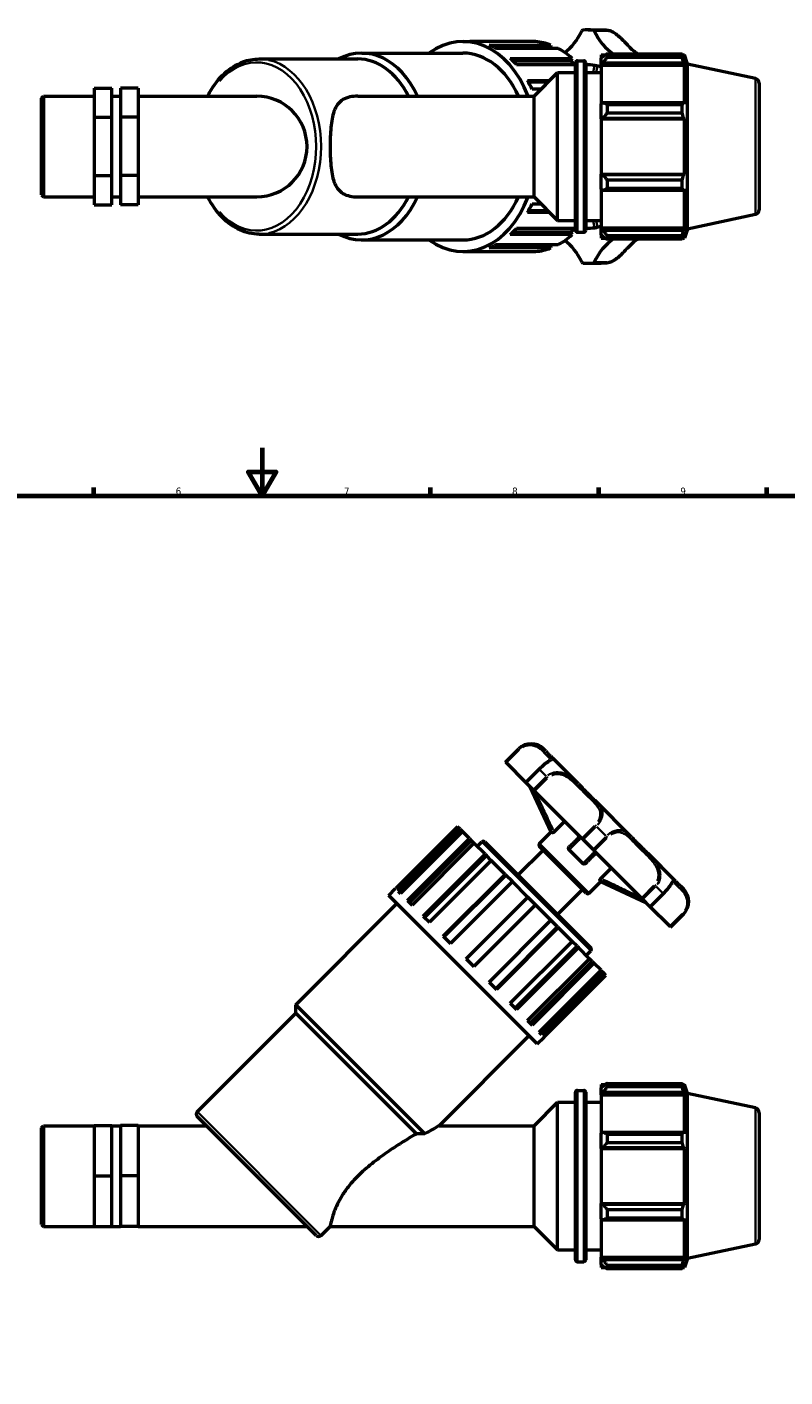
# Model space of a CAD drawing. Header units: millimetres. Extents: x 0 to 1075, y -415 to 829.
# Tile 6 of 10: x 323 to 638, y 207 to 769. Entities that reach past the tile are written whole.
import ezdxf

# ---------------------------------------------------------------- set-up
doc = ezdxf.new("R2010")
doc.units = ezdxf.units.MM
for name, color, linetype, lineweight in [('Border (ANSI)', 7, 'Continuous', 70), ('Visible (ANSI)', 7, 'Continuous', 50), ('Visible Narrow (ANSI)', 7, 'Continuous', 35)]:
    doc.layers.add(name, color=color, linetype=linetype, lineweight=lineweight)
doc.styles.add('Note Text (ANSI)', font='tahoma.ttf')

# ---------------------------------------------------------------- blocks, each defined once
blk = doc.blocks.new('Borders Default Border')
at = {"layer": 'Border (ANSI)'}
for p, q in [((350.42, 574), (350.42, 577.45)), ((490.58, 574), (490.58, 577.45)), ((560.67, 574), (560.67, 577.45)), ((630.75, 574), (630.75, 577.45))]:
    blk.add_line(p, q, dxfattribs=at)
at = {"layer": 'Border (ANSI)', "flags": 128}
for points in [[(420.5, 594), (420.5, 574), (414.73, 584), (426.27, 584), (420.5, 574)], [(20, 20), (20, 574), (821, 574), (821, 20), (20, 20)]]:
    blk.add_lwpolyline(points, dxfattribs=at)
at = {"layer": 'Border (ANSI)', "char_height": 3.05, "attachment_point": 7, "style": 'Note Text (ANSI)'}
for s, insert in [('6', (384.49, 574.34)), ('7', (454.6, 574.4)), ('8', (524.63, 574.33)), ('9', (594.7, 574.34))]:
    blk.add_mtext(s, dxfattribs=dict(at, insert=insert))

msp = doc.modelspace()

# ---------------------------------------------------------------- linework, layer by layer
at = {"layer": 'Visible (ANSI)'}
for p, q in [((556.232, 768.023), (561.731, 768.023)), ((504.145, 763.163), (507.008, 763.163)), ((534.381, 763.104), (508.607, 763.104)), ((515.033, 761.665), (540.807, 761.665)), ((540.52, 760.415), (517.798, 760.415)), ((543.847, 760.268), (518.073, 760.268)), ((540.807, 761.665), (540.52, 760.415)), ((419.249, 755.873), (460.329, 755.873)), ((462.047, 758.303), (504.145, 758.303)), ((523.871, 756.09), (549.645, 756.09)), ((549.099, 755.027), (524.974, 755.027)), ((551.006, 753.433), (526.457, 753.433)), ((549.645, 756.09), (549.099, 755.027)), ((551.006, 684.553), (551.006, 754.293)), ((551.806, 755.093), (554.478, 755.093)), ((555.278, 754.293), (555.278, 684.553)), ((561.751, 757.553), (561.751, 756.179)), ((561.751, 757.553), (563.497, 757.553)), ((562.571, 756.961), (561.751, 756.179)), ((561.751, 753.608), (561.751, 756.179)), ((561.751, 753.608), (562.571, 754.335)), ((561.751, 753.244), (561.751, 753.608)), ((561.751, 753.244), (561.751, 737.218)), ((561.751, 753.244), (596.405, 753.244)), ((562.571, 754.335), (596.005, 754.335)), ((564.211, 758.001), (564.211, 756.518)), ((564.211, 758.001), (595.472, 758.001)), ((595.472, 756.518), (564.211, 756.518)), ((595.472, 756.518), (595.472, 758.001)), ((595.704, 757.553), (596.405, 757.553)), ((596.405, 755.788), (596.005, 756.961)), ((596.005, 754.335), (596.405, 753.244)), ((597.631, 753.778), (596.405, 757.553)), ((596.405, 755.788), (596.405, 757.553)), ((596.405, 737.029), (596.405, 753.244)), ((597.631, 685.067), (597.631, 753.778)), ((625.947, 747.759), (597.631, 753.778)), ((533.736, 740.378), (543.531, 750.173)), ((543.531, 688.673), (543.531, 750.173)), ((543.531, 750.173), (551.006, 750.173)), ((555.278, 750.173), (561.751, 750.173)), ((350.531, 743.671), (357.865, 743.671)), ((350.531, 743.671), (350.531, 731.606)), ((357.865, 731.606), (357.865, 743.671)), ((368.865, 743.671), (361.531, 743.671)), ((361.531, 743.671), (361.531, 731.606)), ((368.865, 743.671), (368.865, 731.606)), ((531.058, 746.926), (540.285, 746.926)), ((539.513, 746.154), (531.489, 746.154)), ((536.628, 743.27), (532.936, 743.27)), ((627.531, 745.803), (627.531, 693.042)), ((328.531, 739.539), (329.369, 740.378)), ((328.531, 699.306), (328.531, 739.539)), ((329.369, 740.378), (329.369, 698.468)), ((329.369, 740.378), (350.531, 740.378)), ((357.865, 740.378), (361.531, 740.378)), ((368.865, 740.378), (418.231, 740.378)), ((460.409, 740.378), (533.736, 740.378)), ((533.736, 698.468), (533.736, 740.378)), ((562.571, 737.597), (561.751, 737.218)), ((561.751, 731.012), (561.751, 737.218)), ((596.005, 737.597), (562.571, 737.597)), ((564.211, 736.885), (564.211, 733.305)), ((564.211, 736.885), (595.472, 736.885)), ((595.472, 733.305), (595.472, 736.885)), ((596.405, 737.029), (596.005, 737.597)), ((350.531, 731.606), (357.865, 731.606)), ((350.531, 731.606), (350.531, 707.358)), ((357.865, 707.358), (357.865, 731.606)), ((368.865, 731.606), (361.531, 731.606)), ((361.531, 731.606), (361.531, 707.358)), ((368.865, 731.606), (368.865, 707.358)), ((561.751, 731.012), (562.571, 731.258)), ((561.751, 730.888), (561.751, 731.012)), ((561.751, 730.888), (561.751, 707.957)), ((561.751, 730.888), (596.405, 730.888)), ((562.571, 731.258), (596.005, 731.258)), ((595.472, 733.305), (564.211, 733.305)), ((596.005, 731.258), (596.405, 730.888)), ((596.405, 707.957), (596.405, 730.888)), ((350.531, 707.358), (357.865, 707.358)), ((350.531, 707.358), (350.531, 695.174)), ((357.865, 695.174), (357.865, 707.358)), ((368.865, 707.358), (361.531, 707.358)), ((361.531, 707.358), (361.531, 695.174)), ((368.865, 707.358), (368.865, 695.174)), ((561.751, 707.833), (561.751, 707.957)), ((561.751, 707.957), (596.405, 707.957)), ((561.751, 701.627), (561.751, 707.833)), ((562.571, 707.587), (561.751, 707.833)), ((596.005, 707.587), (562.571, 707.587)), ((564.211, 705.54), (564.211, 701.96)), ((564.211, 705.54), (595.472, 705.54)), ((595.472, 701.96), (595.472, 705.54)), ((596.405, 707.957), (596.005, 707.587)), ((328.531, 699.306), (329.369, 698.468)), ((329.369, 698.468), (350.531, 698.468)), ((357.865, 698.468), (361.531, 698.468)), ((368.865, 698.468), (418.231, 698.468)), ((460.409, 698.468), (533.736, 698.468)), ((533.736, 698.468), (543.531, 688.673)), ((561.751, 701.627), (562.571, 701.248)), ((561.751, 701.627), (561.751, 685.601)), ((562.571, 701.248), (596.005, 701.248)), ((595.472, 701.96), (564.211, 701.96)), ((596.005, 701.248), (596.405, 701.816)), ((596.405, 685.601), (596.405, 701.816)), ((350.531, 695.174), (357.865, 695.174)), ((368.865, 695.174), (361.531, 695.174)), ((540.285, 691.919), (531.058, 691.919)), ((539.513, 692.691), (531.489, 692.691)), ((532.936, 695.576), (536.628, 695.576)), ((543.531, 688.673), (551.006, 688.673)), ((555.278, 688.673), (561.751, 688.673)), ((625.947, 691.086), (597.631, 685.067)), ((419.249, 682.973), (460.329, 682.973)), ((462.047, 680.543), (504.145, 680.543)), ((549.645, 682.755), (523.871, 682.755)), ((549.099, 683.818), (524.974, 683.818)), ((526.457, 685.412), (551.006, 685.412)), ((549.099, 683.818), (549.645, 682.755)), ((551.806, 683.753), (554.478, 683.753)), ((561.751, 685.237), (561.751, 685.601)), ((561.751, 685.601), (596.405, 685.601)), ((561.751, 682.666), (561.751, 685.237)), ((562.571, 684.51), (561.751, 685.237)), ((561.751, 682.666), (562.571, 681.884)), ((561.751, 682.666), (561.751, 681.293)), ((561.751, 681.293), (563.497, 681.293)), ((596.005, 684.51), (562.571, 684.51)), ((564.211, 682.327), (564.211, 680.845)), ((564.211, 682.327), (595.472, 682.327)), ((595.472, 680.845), (564.211, 680.845)), ((595.472, 680.845), (595.472, 682.327)), ((595.704, 681.293), (596.405, 681.293)), ((596.405, 685.601), (596.005, 684.51)), ((596.005, 681.884), (596.405, 683.057)), ((597.631, 685.067), (596.405, 681.293)), ((596.405, 681.293), (596.405, 683.057)), ((504.145, 675.683), (507.008, 675.683)), ((508.607, 675.741), (534.381, 675.741)), ((540.807, 677.181), (515.033, 677.181)), ((540.52, 678.43), (517.798, 678.43)), ((518.073, 678.577), (543.847, 678.577)), ((540.52, 678.43), (540.807, 677.181)), ((556.232, 670.823), (561.731, 670.823)), ((521.867, 463.172), (527.365, 468.671)), ((538.656, 467.69), (537.675, 468.671)), ((521.93, 463.109), (521.867, 463.172)), ((522.209, 462.83), (521.93, 463.109)), ((530.346, 454.693), (522.209, 462.83)), ((552.232, 454.114), (541.616, 464.729)), ((535.845, 460.191), (530.346, 454.693)), ((530.506, 454.533), (530.346, 454.693)), ((533.447, 451.592), (530.506, 454.533)), ((540.919, 434.113), (532.176, 452.863)), ((533.991, 451.049), (533.447, 451.592)), ((553.664, 431.375), (533.991, 451.049)), ((574.392, 431.954), (559.379, 446.966)), ((501.895, 436.245), (476.121, 410.471)), ((477.139, 409.453), (502.913, 435.227)), ((503.797, 434.343), (478.023, 408.569)), ((503.901, 434.239), (478.127, 408.465)), ((502.913, 435.227), (501.895, 436.245)), ((502.913, 435.227), (503.797, 434.343)), ((503.901, 434.239), (503.797, 434.343)), ((506.855, 431.285), (503.901, 434.239)), ((536.057, 429.251), (540.919, 434.113)), ((541.324, 433.709), (540.919, 434.113)), ((542.115, 434.13), (546.259, 438.274)), ((481.081, 405.511), (506.855, 431.285)), ((507.606, 430.533), (481.832, 404.759)), ((508.733, 429.407), (482.959, 403.632)), ((506.855, 431.285), (507.606, 430.533)), ((508.733, 429.407), (507.606, 430.533)), ((513.334, 424.805), (508.733, 429.407)), ((510.101, 428.038), (512.011, 429.948)), ((513.283, 429.948), (557.373, 385.858)), ((555.404, 408.632), (536.057, 427.978)), ((554.153, 430.886), (553.664, 431.375)), ((558.312, 426.728), (554.153, 430.886)), ((487.56, 399.031), (513.334, 424.805)), ((513.881, 424.259), (488.107, 398.485)), ((515.92, 422.22), (490.146, 396.446)), ((513.334, 424.805), (513.881, 424.259)), ((515.92, 422.22), (513.881, 424.259)), ((521.718, 416.422), (515.92, 422.22)), ((527.08, 416.151), (537.483, 426.553)), ((554.09, 420.943), (548.368, 426.664)), ((558.801, 426.238), (558.312, 426.728)), ((578.474, 406.565), (558.801, 426.238)), ((592.155, 414.191), (581.539, 424.807)), ((495.944, 390.648), (521.718, 416.422)), ((522.005, 416.135), (496.231, 390.361)), ((521.718, 416.422), (522.005, 416.135)), ((524.758, 413.382), (522.005, 416.135)), ((561.555, 414.69), (565.699, 418.834)), ((473.216, 407.648), (476.08, 410.512)), ((476.08, 410.512), (476.121, 410.471)), ((524.758, 413.382), (498.984, 387.608)), ((531.184, 406.955), (524.758, 413.382)), ((556.677, 408.632), (561.539, 413.494)), ((561.539, 413.494), (561.134, 413.899)), ((561.539, 413.494), (580.288, 404.751)), ((596.096, 410.25), (595.115, 411.231)), ((535.074, 345.791), (473.216, 407.648)), ((477.139, 409.453), (478.127, 408.465)), ((481.081, 405.511), (482.959, 403.632)), ((505.41, 381.181), (531.184, 406.955)), ((534.381, 403.759), (531.184, 406.955)), ((543.576, 399.655), (553.978, 410.058)), ((579.017, 406.022), (578.474, 406.565)), ((581.958, 403.081), (579.017, 406.022)), ((582.118, 402.921), (587.616, 408.42)), ((434.555, 362.114), (476.652, 404.212)), ((534.381, 403.759), (508.607, 377.985)), ((540.807, 397.332), (534.381, 403.759)), ((582.118, 402.921), (581.958, 403.081)), ((590.255, 394.784), (582.118, 402.921)), ((590.598, 394.442), (596.096, 399.94)), ((487.56, 399.031), (490.146, 396.446)), ((515.033, 371.558), (540.807, 397.332)), ((543.56, 394.58), (517.786, 368.806)), ((543.847, 394.293), (518.073, 368.519)), ((543.56, 394.58), (540.807, 397.332)), ((543.56, 394.58), (543.847, 394.293)), ((549.645, 388.495), (543.847, 394.293)), ((590.535, 394.505), (590.255, 394.784)), ((590.598, 394.442), (590.535, 394.505)), ((495.944, 390.648), (498.984, 387.608)), ((523.871, 362.721), (549.645, 388.495)), ((551.684, 386.455), (549.645, 388.495)), ((551.684, 386.455), (525.91, 360.681)), ((552.231, 385.909), (526.457, 360.135)), ((551.684, 386.455), (552.231, 385.909)), ((556.832, 381.308), (552.231, 385.909)), ((555.464, 382.676), (557.373, 384.585)), ((505.41, 381.181), (508.607, 377.985)), ((531.058, 355.534), (556.832, 381.308)), ((557.959, 380.181), (532.185, 354.407)), ((558.71, 379.429), (532.936, 353.655)), ((557.959, 380.181), (556.832, 381.308)), ((557.959, 380.181), (558.71, 379.429)), ((561.664, 376.475), (558.71, 379.429)), ((515.033, 371.558), (518.073, 368.519)), ((535.89, 350.701), (561.664, 376.475)), ((561.768, 376.371), (535.994, 350.597)), ((562.652, 375.488), (536.878, 349.714)), ((537.896, 348.696), (563.67, 374.47)), ((561.768, 376.371), (561.664, 376.475)), ((561.768, 376.371), (562.652, 375.488)), ((563.67, 374.47), (562.652, 375.488)), ((488.318, 308.351), (434.555, 362.114)), ((434.555, 358.678), (434.555, 362.114)), ((523.871, 362.721), (526.457, 360.135)), ((393.475, 317.598), (434.555, 358.678)), ((484.819, 308.414), (434.555, 358.678)), ((531.058, 355.534), (532.936, 353.655)), ((494.171, 311.761), (531.637, 349.227)), ((535.074, 345.791), (537.937, 348.654)), ((535.89, 350.701), (536.878, 349.714)), ((537.896, 348.696), (537.937, 348.654)), ((551.806, 326.476), (554.478, 326.476)), ((561.751, 328.936), (561.751, 327.562)), ((561.751, 328.936), (563.497, 328.936)), ((562.571, 328.344), (561.751, 327.562)), ((561.751, 324.991), (561.751, 327.562)), ((564.211, 329.384), (564.211, 327.901)), ((564.211, 329.384), (595.472, 329.384)), ((595.472, 327.901), (564.211, 327.901)), ((595.472, 327.901), (595.472, 329.384)), ((595.704, 328.936), (596.405, 328.936)), ((596.405, 327.171), (596.005, 328.344)), ((597.631, 325.161), (596.405, 328.936)), ((596.405, 327.171), (596.405, 328.936)), ((533.736, 311.761), (543.531, 321.556)), ((543.531, 260.056), (543.531, 321.556)), ((543.531, 321.556), (551.006, 321.556)), ((551.006, 255.936), (551.006, 325.676)), ((555.278, 325.676), (555.278, 255.936)), ((555.278, 321.556), (561.751, 321.556)), ((561.751, 324.991), (562.571, 325.719)), ((561.751, 324.628), (561.751, 324.991)), ((561.751, 324.628), (561.751, 308.602)), ((561.751, 324.628), (596.405, 324.628)), ((562.571, 325.719), (596.005, 325.719)), ((596.005, 325.719), (596.405, 324.628)), ((596.405, 308.412), (596.405, 324.628)), ((597.631, 256.451), (597.631, 325.161)), ((625.947, 319.143), (597.631, 325.161)), ((442.987, 266.05), (393.475, 315.562)), ((627.531, 317.186), (627.531, 264.426)), ((328.531, 310.923), (329.369, 311.761)), ((328.531, 270.689), (328.531, 310.923)), ((329.369, 311.761), (329.369, 269.851)), ((329.369, 311.761), (350.531, 311.761)), ((350.531, 311.84), (357.865, 311.84)), ((350.531, 311.84), (350.531, 290.875)), ((357.865, 290.875), (357.865, 311.84)), ((357.865, 311.761), (361.531, 311.761)), ((368.865, 311.84), (361.531, 311.84)), ((361.531, 311.84), (361.531, 290.875)), ((368.865, 311.84), (368.865, 290.875)), ((368.865, 311.761), (397.276, 311.761)), ((494.171, 311.761), (533.736, 311.761)), ((533.736, 269.851), (533.736, 311.761)), ((562.571, 308.98), (561.751, 308.602)), ((561.751, 302.395), (561.751, 308.602)), ((596.005, 308.98), (562.571, 308.98)), ((564.211, 308.268), (564.211, 304.689)), ((564.211, 308.268), (595.472, 308.268)), ((595.472, 304.689), (564.211, 304.689)), ((595.472, 304.689), (595.472, 308.268)), ((596.405, 308.412), (596.005, 308.98)), ((561.751, 302.395), (562.571, 302.642)), ((561.751, 302.272), (561.751, 302.395)), ((561.751, 302.272), (561.751, 279.34)), ((561.751, 302.272), (596.405, 302.272)), ((562.571, 302.642), (596.005, 302.642)), ((596.005, 302.642), (596.405, 302.272)), ((596.405, 279.34), (596.405, 302.272)), ((350.531, 290.875), (357.865, 290.875)), ((350.531, 290.875), (350.531, 269.84)), ((357.865, 269.84), (357.865, 290.875)), ((368.865, 290.875), (361.531, 290.875)), ((361.531, 290.875), (361.531, 269.84)), ((368.865, 290.875), (368.865, 269.84)), ((561.751, 279.217), (561.751, 279.34)), ((561.751, 279.34), (596.405, 279.34)), ((562.571, 278.97), (561.751, 279.217)), ((561.751, 273.01), (561.751, 279.217)), ((596.005, 278.97), (562.571, 278.97)), ((564.211, 276.923), (564.211, 273.344)), ((564.211, 276.923), (595.472, 276.923)), ((595.472, 273.344), (595.472, 276.923)), ((596.405, 279.34), (596.005, 278.97)), ((328.531, 270.689), (329.369, 269.851)), ((329.369, 269.851), (350.531, 269.851)), ((350.531, 269.84), (357.865, 269.84)), ((350.531, 269.84), (350.531, 269.772)), ((357.865, 269.851), (361.531, 269.851)), ((357.865, 269.772), (357.865, 269.84)), ((368.865, 269.84), (361.531, 269.84)), ((361.531, 269.84), (361.531, 269.772)), ((368.865, 269.851), (439.186, 269.851)), ((368.865, 269.84), (368.865, 269.772)), ((445.023, 266.05), (448.824, 269.851)), ((448.824, 269.851), (533.736, 269.851)), ((533.736, 269.851), (543.531, 260.056)), ((561.751, 273.01), (562.571, 272.632)), ((561.751, 273.01), (561.751, 256.984)), ((562.571, 272.632), (596.005, 272.632)), ((595.472, 273.344), (564.211, 273.344)), ((596.005, 272.632), (596.405, 273.2)), ((596.405, 256.984), (596.405, 273.2)), ((350.531, 269.772), (357.865, 269.772)), ((368.865, 269.772), (361.531, 269.772)), ((543.531, 260.056), (551.006, 260.056)), ((555.278, 260.056), (561.751, 260.056)), ((625.947, 262.469), (597.631, 256.451)), ((551.806, 255.136), (554.478, 255.136)), ((561.751, 256.621), (561.751, 256.984)), ((561.751, 256.984), (596.405, 256.984)), ((561.751, 254.05), (561.751, 256.621)), ((562.571, 255.893), (561.751, 256.621)), ((561.751, 254.05), (562.571, 253.268)), ((561.751, 254.05), (561.751, 252.676)), ((596.005, 255.893), (562.571, 255.893)), ((564.211, 253.711), (564.211, 252.228)), ((564.211, 253.711), (595.472, 253.711)), ((595.472, 252.228), (595.472, 253.711)), ((596.405, 256.984), (596.005, 255.893)), ((596.005, 253.268), (596.405, 254.441)), ((597.631, 256.451), (596.405, 252.676)), ((596.405, 252.676), (596.405, 254.441)), ((561.751, 252.676), (563.497, 252.676)), ((595.472, 252.228), (564.211, 252.228)), ((595.704, 252.676), (596.405, 252.676))]:
    msp.add_line(p, q, dxfattribs=at)
for centre, radius, start, end in [((551.806, 754.293), 0.8, 90, 180), ((554.478, 754.293), 0.8, 0, 90), ((625.531, 745.803), 2, 0, 78), ((418.231, 719.423), 20.955, 270, 90), ((625.531, 693.042), 2, 282, 0), ((551.806, 684.553), 0.8, 180, 270), ((554.478, 684.553), 0.8, 270, 0), ((532.52, 463.516), 7.29, 45, 135), ((512.647, 429.311), 0.9, 45, 135), ((536.694, 428.615), 0.9, 135, 225), ((556.04, 409.268), 0.9, 225, 315), ((590.941, 405.095), 7.29, 315, 45), ((556.736, 385.222), 0.9, 315, 45), ((551.806, 325.676), 0.8, 90, 180), ((554.478, 325.676), 0.8, 0, 90), ((394.494, 316.58), 1.44, 135, 225), ((625.531, 317.186), 2, 0, 78), ((444.005, 267.068), 1.44, 225, 315), ((625.531, 264.426), 2, 282, 0), ((551.806, 255.936), 0.8, 180, 270), ((554.478, 255.936), 0.8, 270, 0)]:
    msp.add_arc(centre, radius, start, end, dxfattribs=at)
for centre, major_axis, start_param, end_param in [((504.145, 719.423), (0, 43.74), 5.2119963, 6.7590676), ((537.674, 782.785), (0, -27.273), 0.4790127, 0.9775702), ((554.191, 767.035), (0, 0.9), 0.0605445, 0.9775702), ((556.232, 719.423), (0, 48.6), 6.2226408, 6.3437298), ((558.273, 767.035), (0, 0.9), 5.3056151, 6.2226408), ((574.791, 782.785), (0, 27.273), 2.1640225, 2.7110786), ((462.047, 719.423), (0, 38.88), 5.2815981, 6.6386065), ((507.008, 719.423), (0, 43.74), 6.2314933, 6.2831853), ((507.008, 719.423), (0, 43.74), 5.9173341, 6.020718), ((532.783, 719.423), (0, 43.74), 6.020718, 6.2314933), ((532.783, 719.423), (0, 42.428), 6.0092013, 6.0223182), ((532.783, 719.423), (0, 43.74), 5.7065587, 5.9173341), ((460.329, 719.423), (0, 36.45), 5.3248674, 6.2831853), ((504.145, 719.423), (0, 38.88), 5.2815981, 6.2831853), ((507.008, 719.423), (0, 43.74), 5.6031748, 5.7065587), ((532.783, 719.423), (0, -42.428), 2.5007873, 2.5665663), ((556.232, 719.423), (0, 34.02), 6.1654485, 6.3228755), ((556.232, 719.423), (0, 34.02), 6.0516964, 6.1654485), ((507.008, 719.423), (0, 43.74), 5.2890155, 5.3923995), ((462.047, 719.423), (0, -38.88), 5.9277641, 7.2847725), ((460.329, 719.423), (0, -36.45), 0, 0.9583179), ((504.145, 719.423), (0, -43.74), 5.8073031, 7.3543743), ((504.145, 719.423), (0, -38.88), 0, 1.0015872), ((507.008, 719.423), (0, 43.74), 4.0323785, 4.1357624), ((556.232, 719.423), (0, -34.02), 0.1177368, 0.2314889), ((507.008, 719.423), (0, 43.74), 3.7182192, 3.8216032), ((532.783, 719.423), (0, -43.74), 0.3658512, 0.5766266), ((537.674, 656.06), (0, -27.273), 2.1640225, 2.6625799), ((532.783, 719.423), (0, -42.428), 0.5750263, 0.6408053), ((556.232, 719.423), (0, -34.02), 6.2434951, 6.4009221), ((574.791, 656.06), (0, 27.273), 0.4305141, 0.9775702), ((507.008, 719.423), (0, -43.74), 0, 0.051692), ((507.008, 719.423), (0, -43.74), 0.2624673, 0.3658512), ((532.783, 719.423), (0, -43.74), 0.051692, 0.2624673), ((532.783, 719.423), (0, -42.428), 0.2608671, 0.273984), ((554.191, 671.81), (0, -0.9), 5.3056151, 6.2226408), ((556.232, 719.423), (0, -48.6), 6.2226408, 6.3437298), ((558.273, 671.81), (0, -0.9), 0.0605445, 0.9775702)]:
    msp.add_ellipse(centre, major_axis=major_axis, ratio=0.7071068, start_param=start_param, end_param=end_param, dxfattribs=at)
for points, knots in [([(561.731, 768.023), (561.891, 768.023), (562.051, 768.021), (562.371, 768.016), (562.531, 768.012), (562.85, 768.001), (563.01, 767.994), (563.33, 767.977), (563.49, 767.968), (563.809, 767.946), (563.969, 767.933), (564.128, 767.92)], [0, 0, 0, 0, 0.012146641, 0.012146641, 0.024293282, 0.024293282, 0.036439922, 0.036439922, 0.048586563, 0.048586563, 0.060733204, 0.060733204, 0.060733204, 0.060733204]), ([(564.128, 767.92), (564.652, 767.875), (565.184, 767.734), (566.286, 767.294), (566.854, 766.979), (568.006, 766.213), (568.584, 765.752), (569.457, 764.984), (569.774, 764.688), (570.436, 764.046), (570.776, 763.701), (571.506, 762.946), (571.888, 762.54), (572.738, 761.641), (573.197, 761.159), (574.233, 760.12), (574.804, 759.584), (575.863, 758.699), (576.348, 758.333), (576.847, 758.001)], [0.0387466, 0.0387466, 0.0387466, 0.0387466, 0.2085838, 0.2085838, 0.3960266, 0.3960266, 0.6045262, 0.6045262, 0.7308436, 0.7308436, 0.878146, 0.878146, 1.0584313, 1.0584313, 1.292971, 1.292971, 1.5971923, 1.5971923, 1.8471993, 1.8471993, 1.8471993, 1.8471993]), ([(397.798, 740.378), (398.053, 740.885), (398.318, 741.383), (400.32, 744.955), (402.413, 747.657), (407.12, 751.986), (409.73, 753.623), (414.677, 755.455), (416.963, 755.873), (419.249, 755.873)], [5.33117376, 5.33117376, 5.33117376, 5.33117376, 5.38256524, 5.38256524, 5.70665877, 5.70665877, 6.0271236, 6.0271236, 6.28318531, 6.28318531, 6.28318531, 6.28318531]), ([(460.409, 740.378), (459.281, 740.378), (458.151, 740.286), (456.031, 739.836), (455.041, 739.477), (453.3, 738.44), (452.546, 737.76), (451.298, 736.082), (450.803, 735.085), (450.098, 733.067), (449.837, 732.041), (449.42, 729.801), (449.263, 728.587), (449.027, 726.05), (448.948, 724.725), (448.847, 722.06), (448.824, 720.719), (448.824, 718.126), (448.847, 716.785), (448.948, 714.12), (449.027, 712.795), (449.263, 710.258), (449.42, 709.044), (449.837, 706.804), (450.098, 705.778), (450.803, 703.76), (451.298, 702.763), (452.546, 701.085), (453.3, 700.405), (455.041, 699.368), (456.031, 699.009), (458.151, 698.559), (459.281, 698.468), (460.409, 698.468)], [-6.9401317, -6.9401317, -6.9401317, -6.9401317, -6.4616432, -6.4616432, -5.9831547, -5.9831547, -5.5046663, -5.5046663, -5.0261778, -5.0261778, -4.6371498, -4.6371498, -4.2481218, -4.2481218, -3.8590938, -3.8590938, -3.4700659, -3.4700659, -3.0810379, -3.0810379, -2.6920099, -2.6920099, -2.3029819, -2.3029819, -1.913954, -1.913954, -1.4354655, -1.4354655, -0.956977, -0.956977, -0.4784885, -0.4784885, 0, 0, 0, 0]), ([(419.249, 682.973), (416.498, 682.973), (413.749, 683.579), (408.508, 685.937), (406.023, 687.706), (401.538, 692.25), (399.552, 695.048), (397.888, 698.289), (397.843, 698.378), (397.798, 698.468)], [3.14159265, 3.14159265, 3.14159265, 3.14159265, 3.44967127, 3.44967127, 3.7632311, 3.7632311, 4.08452062, 4.08452062, 4.0936042, 4.0936042, 4.0936042, 4.0936042]), ([(576.847, 680.845), (576.748, 680.778), (576.649, 680.711), (575.95, 680.222), (575.37, 679.752), (574.215, 678.712), (573.641, 678.141), (572.486, 676.943), (571.909, 676.322), (570.875, 675.244), (570.444, 674.803), (569.634, 674.024), (569.265, 673.685), (568.557, 673.081), (568.221, 672.813), (567.566, 672.335), (567.25, 672.123), (566.627, 671.752), (566.322, 671.59), (565.722, 671.319), (565.427, 671.207), (564.796, 671.021), (564.461, 670.954), (564.128, 670.926)], [2.0931861, 2.0931861, 2.0931861, 2.0931861, 2.1428373, 2.1428373, 2.4470588, 2.4470588, 2.7512803, 2.7512803, 3.0347235, 3.0347235, 3.2222984, 3.2222984, 3.3671809, 3.3671809, 3.4892632, 3.4892632, 3.5980135, 3.5980135, 3.6986238, 3.6986238, 3.7938862, 3.7938862, 3.9016804, 3.9016804, 3.9016804, 3.9016804]), ([(564.128, 670.926), (563.969, 670.912), (563.809, 670.899), (563.49, 670.878), (563.33, 670.868), (563.01, 670.851), (562.85, 670.845), (562.531, 670.834), (562.371, 670.829), (562.051, 670.824), (561.891, 670.823), (561.731, 670.823)], [3.08085945, 3.08085945, 3.08085945, 3.08085945, 3.093006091, 3.093006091, 3.105152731, 3.105152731, 3.117299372, 3.117299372, 3.129446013, 3.129446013, 3.141592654, 3.141592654, 3.141592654, 3.141592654]), ([(538.656, 467.69), (538.957, 467.388), (539.227, 467.1), (539.719, 466.571), (539.941, 466.33), (540.352, 465.902), (540.539, 465.714), (540.885, 465.386), (541.043, 465.245), (541.339, 464.986), (541.476, 464.87), (541.616, 464.729)], [1.4196244, 1.4196244, 1.4196244, 1.4196244, 1.6398698, 1.6398698, 1.8601152, 1.8601152, 2.0803606, 2.0803606, 2.300606, 2.300606, 2.5208514, 2.5208514, 2.5208514, 2.5208514]), ([(540.342, 463.955), (540.286, 463.899), (540.167, 463.796), (539.815, 463.523), (539.583, 463.351), (539.017, 462.929), (538.684, 462.678), (537.944, 462.091), (537.537, 461.755), (536.698, 461.016), (536.266, 460.612), (535.847, 460.193), (535.846, 460.192), (535.845, 460.191)], [3.08098214, 3.08098214, 3.08098214, 3.08098214, 3.25287626, 3.25287626, 3.42477037, 3.42477037, 3.59666449, 3.59666449, 3.76855861, 3.76855861, 3.94003372, 3.94003372, 3.94045272, 3.94045272, 3.94045272, 3.94045272]), ([(552.232, 454.114), (552.748, 453.597), (553.248, 453.08), (554.229, 452.061), (554.712, 451.56), (555.669, 450.584), (556.144, 450.109), (557.088, 449.184), (557.558, 448.733), (558.482, 447.845), (558.938, 447.408), (559.379, 446.966)], [1.4196077, 1.4196077, 1.4196077, 1.4196077, 1.6398464, 1.6398464, 1.8600851, 1.8600851, 2.0803239, 2.0803239, 2.3005626, 2.3005626, 2.5208013, 2.5208013, 2.5208013, 2.5208013]), ([(546.497, 438.542), (546.469, 438.507), (546.439, 438.471), (546.362, 438.38), (546.312, 438.326), (546.259, 438.274)], [0.12633786, 0.12633786, 0.12633786, 0.12633786, 0.14073998, 0.14073998, 0.162829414, 0.162829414, 0.162829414, 0.162829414]), ([(542.115, 434.13), (542.032, 434.046), (541.943, 433.969), (541.774, 433.84), (541.695, 433.79), (541.553, 433.717), (541.492, 433.695), (541.387, 433.677), (541.347, 433.685), (541.324, 433.709)], [0, 0, 0, 0, 0.03558885, 0.03558885, 0.06850325, 0.06850325, 0.10062182, 0.10062182, 0.13591136, 0.13591136, 0.13591136, 0.13591136]), ([(548.368, 426.664), (548.289, 426.744), (548.226, 426.839), (548.146, 427.042), (548.128, 427.148), (548.135, 427.36), (548.159, 427.463), (548.248, 427.667), (548.316, 427.764), (548.399, 427.847)], [0, 0, 0, 0, 0.03525447, 0.03525447, 0.06836454, 0.06836454, 0.1005848, 0.1005848, 0.13583319, 0.13583319, 0.13583319, 0.13583319]), ([(552.796, 432.243), (552.466, 431.914), (552.136, 431.584), (551.157, 430.605), (550.508, 429.956), (549.864, 429.311), (549.58, 429.028), (549.297, 428.745), (548.809, 428.257), (548.603, 428.051), (548.399, 427.847)], [0.402161, 0.402161, 0.402161, 0.402161, 0.814096, 0.814096, 1.6281919, 1.6281919, 1.6281919, 1.9864027, 1.9864027, 2.2491388, 2.2491388, 2.2491388, 2.2491388]), ([(574.392, 431.954), (574.833, 431.513), (575.27, 431.057), (576.158, 430.132), (576.609, 429.663), (577.535, 428.719), (578.01, 428.244), (578.986, 427.286), (579.486, 426.804), (580.505, 425.823), (581.022, 425.323), (581.539, 424.807)], [1.4196077, 1.4196077, 1.4196077, 1.4196077, 1.6398464, 1.6398464, 1.8600851, 1.8600851, 2.0803238, 2.0803238, 2.3005625, 2.3005625, 2.5208012, 2.5208012, 2.5208012, 2.5208012]), ([(555.272, 420.974), (555.477, 421.179), (555.684, 421.385), (556.173, 421.875), (556.457, 422.158), (556.741, 422.443), (557.385, 423.087), (558.033, 423.735), (559.011, 424.713), (559.34, 425.041), (559.669, 425.37)], [0.0954741, 0.0954741, 0.0954741, 0.0954741, 0.3591733, 0.3591733, 0.7183466, 0.7183466, 0.7183466, 1.5314797, 1.5314797, 1.9424518, 1.9424518, 1.9424518, 1.9424518]), ([(555.272, 420.974), (555.188, 420.89), (555.09, 420.822), (554.883, 420.732), (554.777, 420.708), (554.567, 420.703), (554.465, 420.722), (554.264, 420.8), (554.169, 420.863), (554.09, 420.943)], [0, 0, 0, 0, 0.03558884, 0.03558884, 0.06850335, 0.06850335, 0.10062191, 0.10062191, 0.13591136, 0.13591136, 0.13591136, 0.13591136]), ([(561.134, 413.899), (561.111, 413.922), (561.103, 413.962), (561.12, 414.068), (561.143, 414.132), (561.218, 414.276), (561.268, 414.353), (561.395, 414.52), (561.472, 414.607), (561.555, 414.69)], [0, 0, 0, 0, 0.03525448, 0.03525448, 0.06836447, 0.06836447, 0.10058479, 0.10058479, 0.13583319, 0.13583319, 0.13583319, 0.13583319]), ([(587.616, 408.42), (588.025, 408.828), (588.42, 409.25), (589.153, 410.079), (589.49, 410.486), (590.08, 411.229), (590.334, 411.565), (590.761, 412.136), (590.935, 412.371), (591.211, 412.729), (591.316, 412.852), (591.377, 412.914), (591.379, 412.916), (591.381, 412.917)], [0, 0, 0, 0, 0.16760544, 0.16760544, 0.33888186, 0.33888186, 0.51077489, 0.51077489, 0.68266792, 0.68266792, 0.85456095, 0.85456095, 0.85946515, 0.85946515, 0.85946515, 0.85946515]), ([(592.155, 414.191), (592.295, 414.051), (592.411, 413.914), (592.671, 413.618), (592.812, 413.46), (593.14, 413.114), (593.327, 412.926), (593.755, 412.516), (593.997, 412.293), (594.526, 411.801), (594.813, 411.532), (595.115, 411.231)], [1.4196246, 1.4196246, 1.4196246, 1.4196246, 1.63987, 1.63987, 1.8601155, 1.8601155, 2.0803609, 2.0803609, 2.3006063, 2.3006063, 2.5208518, 2.5208518, 2.5208518, 2.5208518]), ([(494.171, 311.761), (494.171, 311.761), (493.929, 311.624), (493.062, 311.129), (492.437, 310.771), (490.723, 309.777), (489.554, 309.091), (488.318, 308.351)], [4.3749008, 4.3749008, 4.3749008, 4.3749008, 4.7892746, 4.7892746, 5.2036484, 5.2036484, 5.7312832, 5.7312832, 5.7312832, 5.7312832]), ([(484.819, 308.414), (484.674, 308.329), (484.529, 308.245), (482.642, 307.142), (480.709, 305.985), (476.663, 303.453), (474.549, 302.078), (470.316, 299.141), (468.198, 297.581), (464.134, 294.304), (462.189, 292.586), (459.281, 289.678), (458.151, 288.455), (456.031, 285.898), (455.041, 284.562), (453.3, 281.89), (452.546, 280.55), (451.298, 278.004), (450.803, 276.799), (450.098, 274.852), (449.837, 274.023), (449.42, 272.552), (449.263, 271.911), (449.027, 270.88), (448.948, 270.488), (448.847, 269.973), (448.824, 269.851), (448.824, 269.851)], [-10.0231076, -10.0231076, -10.0231076, -10.0231076, -9.9603013, -9.9603013, -9.2052589, -9.2052589, -8.4502165, -8.4502165, -7.6951741, -7.6951741, -6.9401317, -6.9401317, -6.4616432, -6.4616432, -5.9831547, -5.9831547, -5.5046663, -5.5046663, -5.0261778, -5.0261778, -4.6371498, -4.6371498, -4.2481218, -4.2481218, -3.8590938, -3.8590938, -3.4700659, -3.4700659, -3.4700659, -3.4700659])]:
    msp.add_open_spline(points, degree=3, knots=knots, dxfattribs=at)
for points, weights in [([(564.211, 758.001), (563.358, 757.47), (562.571, 756.961)], [1.0148680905, 1.01061768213, 1.00556353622]), ([(562.571, 754.335), (563.358, 755.404), (564.211, 756.518)], [1.00556353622, 1.01061768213, 1.0148680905]), ([(595.472, 758.001), (595.749, 757.47), (596.005, 756.961)], [1, 1.00192606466, 1.00303636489]), ([(596.005, 754.335), (595.749, 755.404), (595.472, 756.518)], [1.00303636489, 1.00192606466, 1]), ([(564.211, 736.885), (563.358, 737.248), (562.571, 737.597)], [1.0148680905, 1.01061768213, 1.00556353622]), ([(595.472, 736.885), (595.749, 737.248), (596.005, 737.597)], [1, 1.00192606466, 1.00303636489]), ([(562.571, 731.258), (563.358, 732.261), (564.211, 733.305)], [1.00556353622, 1.01061768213, 1.0148680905]), ([(596.005, 731.258), (595.749, 732.261), (595.472, 733.305)], [1.00303636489, 1.00192606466, 1]), ([(564.211, 705.54), (563.358, 706.584), (562.571, 707.587)], [1.0148680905, 1.01061768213, 1.00556353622]), ([(595.472, 705.54), (595.749, 706.584), (596.005, 707.587)], [1, 1.00192606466, 1.00303636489]), ([(562.571, 701.248), (563.358, 701.597), (564.211, 701.96)], [1.00556353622, 1.01061768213, 1.0148680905]), ([(596.005, 701.248), (595.749, 701.597), (595.472, 701.96)], [1.00303636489, 1.00192606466, 1]), ([(564.211, 682.327), (563.358, 683.441), (562.571, 684.51)], [1.0148680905, 1.01061768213, 1.00556353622]), ([(562.571, 681.884), (563.358, 681.375), (564.211, 680.845)], [1.00556353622, 1.01061768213, 1.0148680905]), ([(595.472, 682.327), (595.749, 683.441), (596.005, 684.51)], [1, 1.00192606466, 1.00303636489]), ([(596.005, 681.884), (595.749, 681.375), (595.472, 680.845)], [1.00303636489, 1.00192606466, 1]), ([(564.211, 329.384), (563.358, 328.854), (562.571, 328.344)], [1.0148680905, 1.01061768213, 1.00556353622]), ([(562.571, 325.719), (563.358, 326.788), (564.211, 327.901)], [1.00556353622, 1.01061768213, 1.0148680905]), ([(595.472, 329.384), (595.749, 328.854), (596.005, 328.344)], [1, 1.00192606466, 1.00303636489]), ([(596.005, 325.719), (595.749, 326.788), (595.472, 327.901)], [1.00303636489, 1.00192606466, 1]), ([(564.211, 308.268), (563.358, 308.632), (562.571, 308.98)], [1.0148680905, 1.01061768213, 1.00556353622]), ([(562.571, 302.642), (563.358, 303.644), (564.211, 304.689)], [1.00556353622, 1.01061768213, 1.0148680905]), ([(595.472, 308.268), (595.749, 308.632), (596.005, 308.98)], [1, 1.00192606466, 1.00303636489]), ([(596.005, 302.642), (595.749, 303.644), (595.472, 304.689)], [1.00303636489, 1.00192606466, 1]), ([(564.211, 276.923), (563.358, 277.968), (562.571, 278.97)], [1.0148680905, 1.01061768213, 1.00556353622]), ([(595.472, 276.923), (595.749, 277.968), (596.005, 278.97)], [1, 1.00192606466, 1.00303636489]), ([(562.571, 272.632), (563.358, 272.98), (564.211, 273.344)], [1.00556353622, 1.01061768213, 1.0148680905]), ([(596.005, 272.632), (595.749, 272.98), (595.472, 273.344)], [1.00303636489, 1.00192606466, 1]), ([(564.211, 253.711), (563.358, 254.824), (562.571, 255.893)], [1.0148680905, 1.01061768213, 1.00556353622]), ([(562.571, 253.268), (563.358, 252.758), (564.211, 252.228)], [1.00556353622, 1.01061768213, 1.0148680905]), ([(595.472, 253.711), (595.749, 254.824), (596.005, 255.893)], [1, 1.00192606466, 1.00303636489]), ([(596.005, 253.268), (595.749, 252.758), (595.472, 252.228)], [1.00303636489, 1.00192606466, 1])]:
    msp.add_rational_spline(points, weights, degree=2, dxfattribs=at)
for points in [[(565.699, 418.834), (565.786, 418.92), (565.877, 419.001), (565.968, 419.071)], [(488.318, 308.351), (487.153, 308.371), (485.986, 308.392), (484.819, 308.414)]]:
    msp.add_open_spline(points, degree=3, dxfattribs=at)
at = {"layer": 'Visible Narrow (ANSI)'}
for p, q in [((563.535, 767.934), (558.586, 767.934)), ((559.076, 767.538), (564.024, 767.538)), ((551.806, 754.653), (551.806, 684.192)), ((554.478, 684.192), (554.478, 754.653)), ((625.947, 691.435), (625.947, 747.41)), ((558.586, 670.912), (563.535, 670.912)), ((564.024, 671.307), (559.076, 671.307)), ((527.153, 468.333), (522.205, 463.384)), ((522.484, 463.105), (527.433, 468.053)), ((527.422, 468.614), (527.365, 468.671)), ((527.431, 468.605), (527.684, 468.352)), ((530.781, 454.808), (535.73, 459.756)), ((538.671, 456.816), (533.722, 451.867)), ((534.265, 451.324), (539.214, 456.272)), ((535.99, 460.046), (535.845, 460.191)), ((538.79, 457.246), (536.143, 459.893)), ((538.968, 457.068), (539.46, 456.576)), ((558.887, 436.599), (553.939, 431.65)), ((554.428, 431.161), (559.376, 436.11)), ((559.622, 436.414), (559.179, 436.857)), ((563.602, 432.434), (559.859, 436.177)), ((557.094, 384.865), (512.29, 429.668)), ((536.184, 429.124), (556.55, 408.759)), ((563.535, 431.951), (558.586, 427.002)), ((559.076, 426.513), (564.024, 431.462)), ((563.839, 432.197), (564.282, 431.754)), ((583.697, 411.789), (578.749, 406.84)), ((579.292, 406.297), (584.241, 411.245)), ((584.494, 411.543), (584.001, 412.035)), ((587.318, 408.718), (584.671, 411.365)), ((587.182, 408.305), (582.233, 403.356)), ((587.471, 408.565), (587.616, 408.42)), ((595.479, 400.008), (590.53, 395.059)), ((590.81, 394.779), (595.758, 399.728)), ((596.031, 400.005), (595.777, 400.259)), ((596.096, 399.94), (596.039, 399.997)), ((551.806, 326.037), (551.806, 255.575)), ((554.478, 255.575), (554.478, 326.037)), ((393.793, 317.281), (444.706, 266.367)), ((625.947, 262.818), (625.947, 318.794))]:
    msp.add_line(p, q, dxfattribs=at)
for centre, major_axis, start_param, end_param in [((561.731, 719.423), (0, 48.6), 6.225668, 6.2801581), ((563.771, 767.035), (0, 0.9), 5.3514664, 6.1767895), ((418.231, 719.423), (0, 35.01), 2.4624689, 6.9623091), ((419.249, 719.423), (0, -36.45), 0.1570796, 2.984513), ((561.731, 719.423), (0, -48.6), 0.0030272, 0.0575173), ((563.771, 671.81), (0, -0.9), 0.1063958, 0.9317189)]:
    msp.add_ellipse(centre, major_axis=major_axis, ratio=0.7071068, start_param=start_param, end_param=end_param, dxfattribs=at)
for points in [[(564.112, 767.921), (564.015, 767.929), (563.92, 767.933), (563.826, 767.933)], [(559.019, 753.055), (558.787, 752.145), (558.556, 751.235), (558.324, 750.324)], [(559.605, 750.312), (559.819, 751.147), (560.032, 751.983), (560.245, 752.818)], [(558.324, 688.521), (558.556, 687.61), (558.787, 686.7), (559.019, 685.79)], [(560.245, 686.027), (560.032, 686.862), (559.819, 687.698), (559.605, 688.533)], [(563.826, 670.912), (563.92, 670.912), (564.015, 670.917), (564.112, 670.925)], [(545.815, 439.199), (545.955, 438.907), (546.095, 438.615), (546.236, 438.323)], [(565.748, 418.811), (566.04, 418.67), (566.332, 418.53), (566.624, 418.39)]]:
    msp.add_open_spline(points, degree=3, dxfattribs=at)
for points, knots in [([(564.987, 767.47), (565.003, 767.467), (565.019, 767.464), (565.441, 767.378), (565.868, 767.231), (566.855, 766.772), (567.416, 766.424), (568.583, 765.572), (569.181, 765.053), (570.393, 763.912), (570.996, 763.287), (572.125, 762.102), (572.654, 761.54), (573.959, 760.215), (574.726, 759.494), (575.735, 758.697), (575.942, 758.541), (576.151, 758.391)], [0.0931827, 0.0931827, 0.0931827, 0.0931827, 0.099342, 0.099342, 0.2582893, 0.2582893, 0.4649208, 0.4649208, 0.7050428, 0.7050428, 0.9836368, 0.9836368, 1.2556671, 1.2556671, 1.666331, 1.666331, 1.7704706, 1.7704706, 1.7704706, 1.7704706]), ([(576.151, 680.455), (575.238, 679.796), (574.375, 679.031), (572.522, 677.19), (571.52, 676.071), (569.678, 674.241), (568.935, 673.552), (567.774, 672.675), (567.399, 672.419), (566.335, 671.792), (565.634, 671.503), (564.986, 671.377)], [2.1699167, 2.1699167, 2.1699167, 2.1699167, 2.6262512, 2.6262512, 3.1446642, 3.1446642, 3.452031, 3.452031, 3.5930733, 3.5930733, 3.8472429, 3.8472429, 3.8472429, 3.8472429]), ([(538.345, 467.994), (538.215, 468.117), (538.08, 468.241), (537.461, 468.786), (536.913, 469.209), (535.673, 469.927), (534.993, 470.23), (533.533, 470.606), (532.768, 470.698), (531.269, 470.606), (530.546, 470.457), (529.303, 469.974), (528.775, 469.69), (528.201, 469.277), (528.116, 469.212), (528.032, 469.146)], [-1.3486432, -1.3486432, -1.3486432, -1.3486432, -1.2625412, -1.2625412, -0.9722609, -0.9722609, -0.7045595, -0.7045595, -0.4644668, -0.4644668, -0.2580371, -0.2580371, -0.099245, -0.099245, -0.0709812, -0.0709812, -0.0709812, -0.0709812]), ([(528.911, 469.27), (529.204, 469.446), (529.507, 469.597), (530.426, 469.964), (531.053, 470.101), (532.353, 470.197), (533.014, 470.125), (534.28, 469.81), (534.869, 469.55), (535.949, 468.928), (536.429, 468.558), (537.424, 467.68), (537.894, 467.171), (538.582, 466.429), (538.829, 466.162), (539.482, 465.492), (539.852, 465.169), (540.365, 464.718), (540.532, 464.565), (540.576, 464.339), (540.567, 464.274), (540.532, 464.201)], [0.1540491, 0.1540491, 0.1540491, 0.1540491, 0.2580371, 0.2580371, 0.4644668, 0.4644668, 0.7045595, 0.7045595, 0.9722609, 0.9722609, 1.2625412, 1.2625412, 1.6568012, 1.6568012, 1.9112209, 1.9112209, 2.3776777, 2.3776777, 2.7717929, 2.7717929, 2.926933, 2.926933, 2.926933, 2.926933]), ([(536.585, 460.592), (537.189, 461.157), (537.805, 461.676), (539.396, 462.902), (540.238, 463.421), (541.451, 464.162), (541.717, 464.326), (541.754, 464.538), (541.732, 464.594), (541.685, 464.655)], [-3.8694727, -3.8694727, -3.8694727, -3.8694727, -3.6496073, -3.6496073, -3.2525185, -3.2525185, -2.7717929, -2.7717929, -2.5918315, -2.5918315, -2.5918315, -2.5918315]), ([(551.723, 454.616), (551.497, 454.834), (551.268, 455.051), (550.351, 455.892), (549.628, 456.498), (548.04, 457.592), (547.172, 458.077), (545.426, 458.717), (544.566, 458.905), (542.929, 458.951), (542.158, 458.849), (540.856, 458.423), (540.311, 458.156), (539.726, 457.753), (539.639, 457.69), (539.554, 457.624)], [-1.3486273, -1.3486273, -1.3486273, -1.3486273, -1.2556784, -1.2556784, -0.9836127, -0.9836127, -0.7050419, -0.7050419, -0.4649199, -0.4649199, -0.2582888, -0.2582888, -0.0993419, -0.0993419, -0.0709804, -0.0709804, -0.0709804, -0.0709804]), ([(541.101, 457.653), (541.286, 457.736), (541.476, 457.808), (542.318, 458.076), (543, 458.158), (544.456, 458.097), (545.224, 457.918), (546.794, 457.318), (547.582, 456.865), (549.036, 455.844), (549.706, 455.277), (551.31, 453.798), (552.207, 452.858), (553.963, 451.032), (554.824, 450.148), (556.835, 448.177), (557.981, 447.134), (559.906, 445.098), (560.706, 444.096), (561.341, 442.253), (561.43, 441.51), (561.248, 440.35), (561.146, 439.974), (560.841, 439.19), (560.629, 438.779), (560.373, 438.377)], [0.1970214, 0.1970214, 0.1970214, 0.1970214, 0.2582888, 0.2582888, 0.4649199, 0.4649199, 0.7050419, 0.7050419, 0.9836127, 0.9836127, 1.2556784, 1.2556784, 1.6663613, 1.6663613, 2.0735615, 2.0735615, 2.6261199, 2.6261199, 3.1445409, 3.1445409, 3.4519455, 3.4519455, 3.5929608, 3.5929608, 3.7434062, 3.7434062, 3.7434062, 3.7434062]), ([(532.789, 451.746), (533.812, 449.566), (534.836, 447.386), (536.812, 443.191), (537.763, 441.176), (538.719, 439.161), (539.288, 437.963), (539.858, 436.764), (540.577, 435.263), (540.722, 434.959), (540.868, 434.656)], [-2.1865728, -2.1865728, -2.1865728, -2.1865728, -1.4642633, -1.4642633, -0.7958134, -0.7958134, -0.7958134, -0.3979067, -0.3979067, -0.2969985, -0.2969985, -0.2969985, -0.2969985]), ([(541.715, 434.963), (541.557, 435.293), (541.398, 435.623), (540.668, 437.15), (540.098, 438.348), (539.53, 439.546), (538.575, 441.559), (537.624, 443.575), (535.985, 447.056), (535.296, 448.522), (534.607, 449.989)], [0.2880102, 0.2880102, 0.2880102, 0.2880102, 0.3979067, 0.3979067, 0.7958134, 0.7958134, 0.7958134, 1.4642633, 1.4642633, 1.9502904, 1.9502904, 1.9502904, 1.9502904]), ([(560.201, 436.975), (560.883, 437.761), (561.438, 438.618), (561.971, 439.865), (562.102, 440.279), (562.361, 441.551), (562.306, 442.353), (561.723, 444.313), (560.919, 445.348), (559.911, 446.421), (559.848, 446.488), (559.784, 446.555)], [-3.8694463, -3.8694463, -3.8694463, -3.8694463, -3.5929608, -3.5929608, -3.4519455, -3.4519455, -3.1445409, -3.1445409, -2.6261199, -2.6261199, -2.5917826, -2.5917826, -2.5917826, -2.5917826]), ([(573.98, 432.359), (573.8, 432.532), (573.619, 432.7), (572.905, 433.339), (572.359, 433.766), (571.18, 434.452), (570.542, 434.707), (569.241, 434.902), (568.591, 434.88), (567.31, 434.57), (566.688, 434.319), (565.585, 433.694), (565.106, 433.362), (564.563, 432.916), (564.481, 432.847), (564.401, 432.777)], [-1.3486273, -1.3486273, -1.3486273, -1.3486273, -1.2556671, -1.2556671, -0.9836368, -0.9836368, -0.7050428, -0.7050428, -0.4649208, -0.4649208, -0.2582893, -0.2582893, -0.099342, -0.099342, -0.0709804, -0.0709804, -0.0709804, -0.0709804]), ([(565.803, 432.951), (565.967, 433.055), (566.132, 433.152), (566.855, 433.538), (567.416, 433.742), (568.583, 433.97), (569.181, 433.961), (570.393, 433.718), (570.996, 433.451), (572.125, 432.754), (572.654, 432.329), (573.959, 431.149), (574.726, 430.338), (576.329, 428.667), (577.164, 427.808), (579.235, 425.776), (580.512, 424.603), (582.868, 422.136), (583.963, 420.839), (585.151, 418.444), (585.463, 417.479), (585.577, 416.022), (585.564, 415.559), (585.42, 414.613), (585.278, 414.131), (585.075, 413.675)], [0.1970214, 0.1970214, 0.1970214, 0.1970214, 0.2582893, 0.2582893, 0.4649208, 0.4649208, 0.7050428, 0.7050428, 0.9836368, 0.9836368, 1.2556671, 1.2556671, 1.666331, 1.666331, 2.0733784, 2.0733784, 2.6258082, 2.6258082, 3.1442481, 3.1442481, 3.4517426, 3.4517426, 3.5926937, 3.5926937, 3.7434061, 3.7434061, 3.7434061, 3.7434061]), ([(548.618, 426.906), (548.746, 427.03), (548.874, 427.155), (549.287, 427.559), (549.573, 427.839), (549.859, 428.12), (550.509, 428.759), (551.161, 429.405), (552.26, 430.494), (552.707, 430.937), (553.153, 431.381)], [-2.1478016, -2.1478016, -2.1478016, -2.1478016, -1.9864027, -1.9864027, -1.6281919, -1.6281919, -1.6281919, -0.814096, -0.814096, -0.2582275, -0.2582275, -0.2582275, -0.2582275]), ([(558.806, 425.728), (558.363, 425.282), (557.921, 424.837), (556.833, 423.739), (556.189, 423.088), (555.55, 422.438), (555.268, 422.151), (554.987, 421.865), (554.582, 421.45), (554.456, 421.321), (554.331, 421.193)], [-2.0863853, -2.0863853, -2.0863853, -2.0863853, -1.5314797, -1.5314797, -0.7183466, -0.7183466, -0.7183466, -0.3591733, -0.3591733, -0.1968113, -0.1968113, -0.1968113, -0.1968113]), ([(585.047, 412.129), (585.684, 412.963), (586.105, 413.954), (586.354, 415.485), (586.376, 416.007), (586.271, 417.643), (585.939, 418.722), (584.667, 421.37), (583.491, 422.776), (582.201, 424.132), (582.121, 424.215), (582.041, 424.297)], [-3.8694462, -3.8694462, -3.8694462, -3.8694462, -3.5926937, -3.5926937, -3.4517426, -3.4517426, -3.1442481, -3.1442481, -2.6258082, -2.6258082, -2.5917825, -2.5917825, -2.5917825, -2.5917825]), ([(562.081, 413.443), (562.402, 413.289), (562.724, 413.134), (564.206, 412.425), (565.368, 411.872), (566.531, 411.32), (568.449, 410.41), (570.368, 409.503), (574.582, 407.518), (576.876, 406.44), (579.171, 405.364)], [-2.5209065, -2.5209065, -2.5209065, -2.5209065, -2.4140672, -2.4140672, -2.0282659, -2.0282659, -2.0282659, -1.3917167, -1.3917167, -0.6313323, -0.6313323, -0.6313323, -0.6313323]), ([(577.414, 407.182), (575.833, 407.924), (574.252, 408.668), (570.752, 410.316), (568.833, 411.222), (566.916, 412.131), (565.754, 412.682), (564.592, 413.235), (563.084, 413.956), (562.736, 414.123), (562.388, 414.29)], [0.8676147, 0.8676147, 0.8676147, 0.8676147, 1.3917167, 1.3917167, 2.0282659, 2.0282659, 2.0282659, 2.4140672, 2.4140672, 2.5298948, 2.5298948, 2.5298948, 2.5298948]), ([(592.08, 414.259), (592.05, 414.282), (592.022, 414.299), (591.903, 414.344), (591.816, 414.306), (591.582, 414.018), (591.439, 413.784), (591.029, 413.111), (590.774, 412.693), (590.133, 411.742), (589.769, 411.234), (589.005, 410.271), (588.634, 409.831), (588.163, 409.315), (588.091, 409.237), (588.018, 409.16)], [-1.3486434, -1.3486434, -1.3486434, -1.3486434, -1.2626066, -1.2626066, -0.9721727, -0.9721727, -0.7045554, -0.7045554, -0.464463, -0.464463, -0.258035, -0.258035, -0.0992442, -0.0992442, -0.0709812, -0.0709812, -0.0709812, -0.0709812]), ([(591.626, 413.107), (591.743, 413.164), (591.841, 413.152), (592.104, 413.001), (592.273, 412.792), (592.657, 412.353), (592.834, 412.157), (593.424, 411.55), (593.917, 411.104), (594.954, 410.129), (595.477, 409.62), (596.581, 408.224), (597.16, 407.265), (597.66, 405.043), (597.657, 403.85), (597.11, 402.265), (596.923, 401.866), (596.694, 401.487)], [1.0135146, 1.0135146, 1.0135146, 1.0135146, 1.2626066, 1.2626066, 1.6567358, 1.6567358, 1.9115689, 1.9115689, 2.3783264, 2.3783264, 2.7729066, 2.7729066, 3.2545813, 3.2545813, 3.6511045, 3.6511045, 3.7864048, 3.7864048, 3.7864048, 3.7864048]), ([(596.57, 400.607), (597.082, 401.256), (597.475, 401.99), (598.179, 404.099), (598.165, 405.477), (597.564, 408.043), (596.893, 409.147), (595.943, 410.349), (595.679, 410.647), (595.419, 410.92)], [-3.8694741, -3.8694741, -3.8694741, -3.8694741, -3.6511045, -3.6511045, -3.2545813, -3.2545813, -2.7729066, -2.7729066, -2.5918319, -2.5918319, -2.5918319, -2.5918319])]:
    msp.add_open_spline(points, degree=3, knots=knots, dxfattribs=at)

# ---------------------------------------------------------------- block references
msp.add_blockref('Borders Default Border', (0, 0))

doc.saveas('drawing.dxf')
